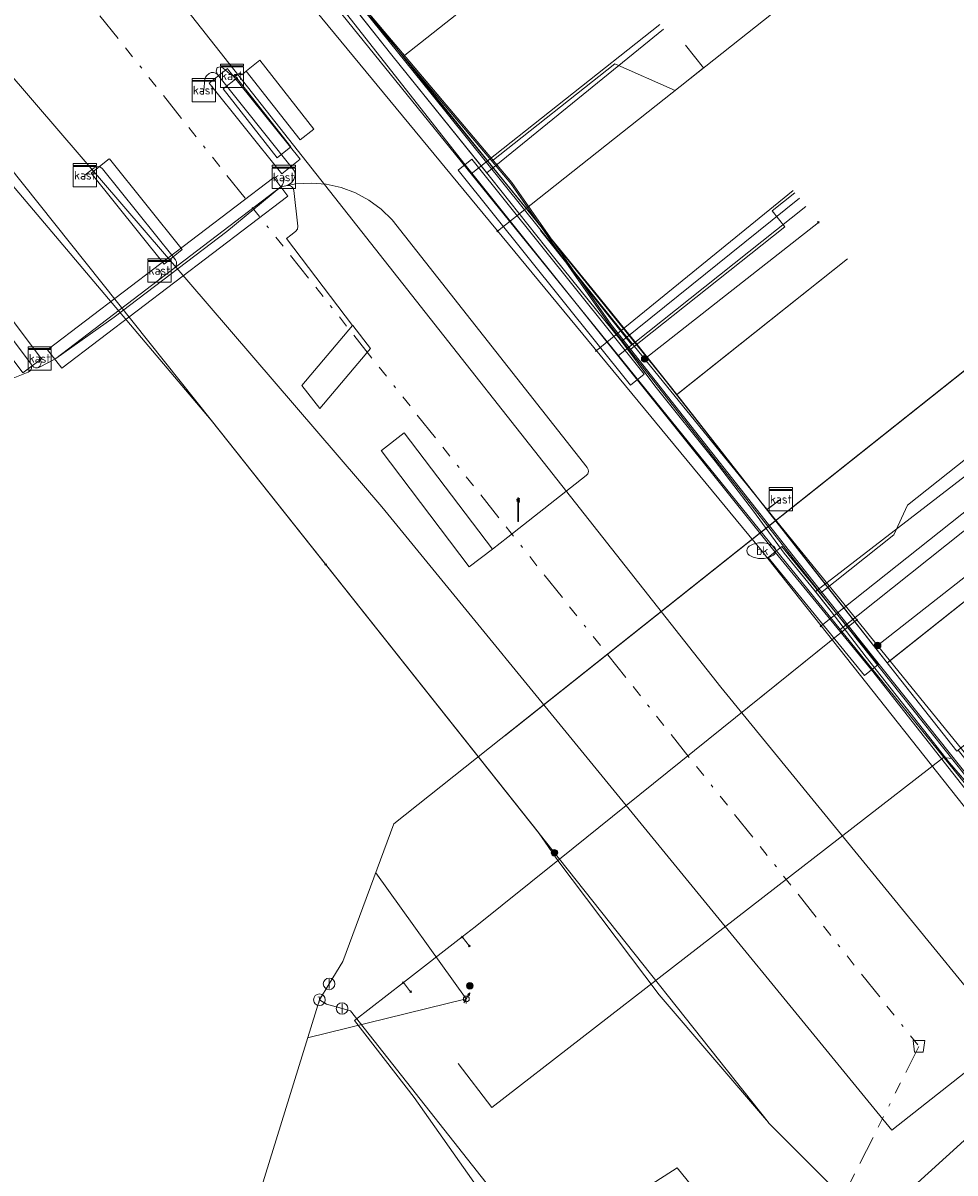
# Model space of a CAD drawing. Header units: metres. Extents: x 154975 to 155642, y 461260 to 461877.
# Tile 81 of 95: x 155455 to 155487, y 461463 to 461502. Entities that reach past the tile are written whole.
import ezdxf
from ezdxf.enums import TextEntityAlignment as Align
from ezdxf.lldxf.tags import DXFTag

# ---------------------------------------------------------------- set-up
doc = ezdxf.new("R2010")
doc.units = ezdxf.units.M
doc.linetypes.add('RI-OVERIG-SO', pattern=[17, 5, -2, 2, -2, 0, -2, 2, -2])
for name, color, linetype, lineweight, true_color in [('B-WE-KL-DATA-G', 3, 'KL-DATA-SO', 18, 0x00ff00), ('B-WE-KL-DATA_DUCT-G', 3, 'Continuous', 18, 0x00ff00), ('B-WE-KL-DATA_HULPSTUK-S', 3, 'Continuous', 18, 0x00ff00), ('B-WE-KL-DATA_KABELBED-G', 3, 'Continuous', 18, 0x00ff00), ('B-WE-KL-DATA_MANTELBUIS-G', 3, 'Continuous', 18, 0x00ff00), ('B-WE-KL-ET_LS-G', 1, 'KL-LS-SO', 18, 0xff0000), ('B-WE-KL-ET_LS-S', 1, 'Continuous', 18, 0xff0000), ('B-WE-KL-ET_LS_HULPSTUK-S', 1, 'Continuous', 18, 0xff0000), ('B-WE-KL-ET_LS_KABELBED-G', 1, 'Continuous', 18, 0xff0000), ('B-WE-KL-ET_LS_MANTELBUIS-G', 1, 'Continuous', 18, 0xff0000), ('B-WE-KL-ET_MS-G', 1, 'KL-MS-SO', 18, 0xff0000), ('B-WE-KL-ET_MS_MANTELBUIS-G', 1, 'Continuous', 18, 0xff0000), ('B-WE-KL-GAS_HD-G', 30, 'KL-GAS_HD-SO', 18, 0xff7f00), ('B-WE-KL-GAS_HD_HULPSTUK-S', 30, 'Continuous', 18, 0xff7f00), ('B-WE-KL-GAS_LD-G', 30, 'KL-GAS_LD-SO', 18, 0xff7f00), ('B-WE-KL-GAS_LD_HULPSTUK-S', 30, 'Continuous', 18, 0xff7f00), ('B-WE-KL-GAS_LD_MANTELBUIS-G', 30, 'Continuous', 18, 0xff7f00), ('B-WE-KL-WATER-G', 5, 'KL-WATER-SO', 18, 0x0000ff), ('B-WE-KL-WATER-S', 5, 'Continuous', 18, 0x0000ff), ('B-WE-KL-WATER_HULPSTUK-S', 5, 'Continuous', 18, 0x0000ff), ('B-WE-RI-VRIJVERVAL-G', 6, 'RI-OVERIG-SO', 18, 0xff00ff), ('B-WE-RI-VRIJVERVAL_HULPSTUK-S', 6, 'Continuous', 18, 0xff00ff)]:
    doc.layers.add(name, color=color, linetype=linetype, lineweight=lineweight, true_color=true_color)
doc.layers.add('B-WE-OG-INFO-G', color=7, linetype='Continuous', lineweight=18)
doc.styles.add('NLCS-ISO', font='NLCS-ISO.ttf')
tags = doc.linetypes.add('KL-DATA-SO', pattern='A,4,-1,[101,NLCS.SHX,S=0.5,R=0,X=0,Y=0],-1,4,-1,["D",Standard,S=1,R=0,X=-0.25,Y=-0.5],-1.5', length=12.5).pattern_tags.tags
tags[18] = DXFTag(74, 10)
tags = doc.linetypes.add('KL-GAS_HD-SO', pattern='A,4,-1,[69,NLCS.SHX,S=0.5,R=0,X=0,Y=0],-1,4,-1,["H",Standard,S=1,R=0,X=0,Y=-0.5],-2', length=13).pattern_tags.tags
tags[18] = DXFTag(74, 10)
tags = doc.linetypes.add('KL-GAS_LD-SO', pattern='A,4,-1,[69,NLCS.SHX,S=0.5,R=0,X=0,Y=0],-1,4,-1,["L",Standard,S=1,R=0,X=0.25,Y=-0.5],-2', length=13).pattern_tags.tags
tags[18] = DXFTag(74, 10)
tags = doc.linetypes.add('KL-LS-SO', pattern='A,4,-1,[103,NLCS.SHX,S=0.75,R=0,X=0,Y=0],-1,4,-1,["L",Standard,S=1,R=0,X=0,Y=-0.5],-2', length=13).pattern_tags.tags
tags[18] = DXFTag(74, 10)
tags = doc.linetypes.add('KL-MS-SO', pattern='A,4,-1,[103,NLCS.SHX,S=0.75,R=0,X=0,Y=0],-1,4,-1,["M",Standard,S=1,R=0,X=0,Y=-0.5],-2', length=13).pattern_tags.tags
tags[18] = DXFTag(74, 10)
doc.linetypes.add('KL-WATER-SO', pattern='A,7,-0.5,[168,NLCS.SHX,S=0.75,R=0,X=0.75,Y=0],-2', length=9.5)

# ---------------------------------------------------------------- blocks, each defined once
blk = doc.blocks.new('SKL-WTB_HULP_T STUK-SO')
at = {"color": 0, "linetype": 'ByBlock', "lineweight": 18}
blk.add_circle((0, 0), 1, dxfattribs=at)
at = {"color": 0, "linetype": 'ByBlock', "lineweight": -2, "style": 'NLCS-ISO'}
blk.add_text('T', height=1, dxfattribs=at).set_placement((0, 0), align=Align.MIDDLE_CENTER)
at = {"color": 0, "linetype": 'ByBlock', "lineweight": 18, "style": 'NLCS-ISO', "flags": 1}
for tag, p in [('TYPE', (1.5, 0)), ('LABEL', (1.5, -1.5)), ('OMSCHRIJVING', (1.5, -3))]:
    blk.add_attdef(tag, p, '', height=1, dxfattribs=at)
blk = doc.blocks.new('SKL-WTB_HULP_KB MEETPUNT-SO')
at = {"linetype": 'ByBlock', "lineweight": 18}
h = blk.add_hatch(color=0, dxfattribs=at)
h.dxf.hatch_style = 1
h.paths.add_polyline_path([(0.6, 1.04), (0.26, 0.78), (0.54, 0.61)])
at = {"color": 0, "linetype": 'ByBlock', "lineweight": 18}
for points in [[(-0.4, -0.69), (0.4, 0.69)], [(0.6, 1.04), (0.26, 0.78)], [(0.26, 0.78), (0.54, 0.61)], [(0.6, 1.04), (0.54, 0.61)], [(0, -0.25), (0, -0.8)]]:
    blk.add_lwpolyline(points, dxfattribs=at)
blk.add_circle((0, 0), 0.5, dxfattribs=at)
at = {"color": 0, "linetype": 'ByBlock', "lineweight": 18, "style": 'NLCS-ISO', "flags": 1}
for tag, p in [('TYPE', (1.5, 0)), ('LABEL', (1.5, -1.5)), ('OMSCHRIJVING', (1.5, -3))]:
    blk.add_attdef(tag, p, '', height=1, dxfattribs=at)
blk = doc.blocks.new('SKL-WTB_HULP_AFSLUITER-SO')
at = {"color": 0, "linetype": 'ByBlock', "lineweight": 18}
blk.add_lwpolyline([(0, 0.8), (0, -0.8)], dxfattribs=at)
blk.add_circle((0, 0), 1, dxfattribs=at)
at = {"color": 0, "linetype": 'ByBlock', "lineweight": 18, "style": 'NLCS-ISO', "flags": 1}
for tag, p in [('TYPE', (1.5, 0)), ('LABEL', (1.5, -1.5)), ('OMSCHRIJVING', (1.5, -3))]:
    blk.add_attdef(tag, p, '', height=1, dxfattribs=at)
blk = doc.blocks.new('SKL-WTB_HULP_KAST-SO')
at = {"color": 0, "linetype": 'ByBlock', "lineweight": 18}
for points in [[(-2, 2), (2, 2), (2, 1.68), (-2, 1.68)], [(-2, 1.52), (2, 1.52), (2, -2), (-2, -2)]]:
    blk.add_lwpolyline(points, close=True, dxfattribs=at)
at = {"color": 0, "linetype": 'ByBlock', "lineweight": 18, "style": 'NLCS-ISO'}
blk.add_text('kast', height=1.5, dxfattribs=at).set_placement((0, 0), align=Align.MIDDLE_CENTER)
at = {"color": 0, "linetype": 'ByBlock', "lineweight": 18, "style": 'NLCS-ISO', "flags": 1}
for tag, p in [('TYPE', (2.5, 0)), ('LABEL', (2.5, -1.5)), ('OMSCHRIJVING', (2.5, -3))]:
    blk.add_attdef(tag, p, '', height=1, dxfattribs=at)
blk = doc.blocks.new('SKL-WATER_BRANDKRAAN_BRANDPUT-SO')
at = {"color": 0, "linetype": 'ByBlock', "lineweight": 18}
blk.add_ellipse((0, 0), major_axis=(2.5, 0), ratio=0.54, dxfattribs=at)
at = {"color": 0, "linetype": 'ByBlock', "lineweight": 18, "style": 'NLCS-ISO'}
blk.add_text('bk', height=1.5, dxfattribs=at).set_placement((0.16, 0), align=Align.MIDDLE_CENTER)
blk = doc.blocks.new('SKL-WTB_HULP_OVERIG-SO')
at = {"color": 0, "linetype": 'ByBlock', "lineweight": 18}
for points in [[(-0.14, 0.14), (0.14, -0.14)], [(0.14, 0.14), (-0.14, -0.14)]]:
    blk.add_lwpolyline(points, dxfattribs=at)
at = {"color": 0, "linetype": 'ByBlock', "lineweight": 18, "style": 'NLCS-ISO', "flags": 1}
for tag, p in [('TYPE', (1.5, 0)), ('LABEL', (1.5, -1.5)), ('OMSCHRIJVING', (1.5, -3))]:
    blk.add_attdef(tag, p, '', height=1, dxfattribs=at)
blk = doc.blocks.new('SKL-WTB_HULP_MOF-SO')
at = {"linetype": 'ByBlock', "lineweight": 18}
h = blk.add_hatch(color=0, dxfattribs=at)
h.dxf.hatch_style = 1
h.paths.add_polyline_path([(-0.5625, 0, 1), (0.5625, 0, 1)])
at = {"color": 0, "linetype": 'ByBlock', "lineweight": 18}
blk.add_circle((0, 0), 0.5625, dxfattribs=at)
at = {"color": 0, "linetype": 'ByBlock', "lineweight": 18, "style": 'NLCS-ISO', "flags": 1}
for tag, p in [('TYPE', (1.5, 0)), ('LABEL', (1.5, -1.5)), ('OMSCHRIJVING', (1.5, -3))]:
    blk.add_attdef(tag, p, '', height=1, dxfattribs=at)
blk = doc.blocks.new('SRI-HULP_AFVOER_OPVANG-SO')
at = {"color": 0, "linetype": 'ByBlock', "lineweight": 18}
blk.add_lwpolyline([(-0.75, -1), (-1, 1), (1, 1), (0.75, -1)], close=True, dxfattribs=at)
at = {"color": 0, "linetype": 'ByBlock', "lineweight": 18, "style": 'NLCS-ISO', "flags": 1}
for tag, p in [('TYPE', (1.5, 0)), ('LABEL', (1.5, -1.5)), ('OMSCHRIJVING', (1.5, -3))]:
    blk.add_attdef(tag, p, '', height=1, dxfattribs=at)
blk = doc.blocks.new('SKL-ET_LS_MAST-SO')
for p, q in [((-0.05, 2.07), (0.05, 2.07)), ((-0.05, -2), (0.05, -2))]:
    blk.add_line(p, q)
for points in [[(-0.05, -2), (-0.05, 2.07)], [(0.05, -2), (0.05, 2.07)], [(0.18, 1.89), (0.22, 1.89), (0.22, 1.97), (0.18, 1.97), (0.18, 1.92)], [(-0.18, 1.76), (-0.22, 1.76), (-0.22, 1.84), (-0.18, 1.84), (-0.18, 1.79)], [(-0.18, 1.49), (-0.22, 1.49), (-0.22, 1.57), (-0.18, 1.57), (-0.18, 1.52)], [(-0.18, 1.79), (-0.05, 1.79)], [(-0.18, 1.76), (-0.05, 1.76)], [(-0.18, 1.52), (-0.05, 1.52)], [(-0.18, 1.49), (-0.05, 1.49)], [(0.18, 1.92), (0.05, 1.92)], [(0.18, 1.89), (0.05, 1.89)], [(0.18, 1.66), (0.05, 1.66)], [(0.18, 1.63), (0.05, 1.63)], [(0.18, 1.39), (0.05, 1.39)], [(0.18, 1.36), (0.05, 1.36)], [(0.18, 1.63), (0.22, 1.63), (0.22, 1.71), (0.18, 1.71), (0.18, 1.66)], [(0.18, 1.36), (0.22, 1.36), (0.22, 1.44), (0.18, 1.44), (0.18, 1.39)]]:
    blk.add_lwpolyline(points)

msp = doc.modelspace()

# ---------------------------------------------------------------- linework, layer by layer
at = {"layer": 'B-WE-KL-DATA-G', "ltscale": 0.2, "flags": 128}
for points in [[(155449.263, 461543.472), (155448.954, 461543.871), (155444.763, 461540.624), (155454.524, 461528.02), (155454.151, 461518.391), (155454.374, 461518.11), (155455.14, 461517.411), (155455.208, 461517.328), (155455.079, 461517.222), (155468.746, 461500), (155475.736, 461491.444), (155479.053, 461487.226), (155480.232, 461485.72), (155480.713, 461486.077)], [(155409.757, 461508.224), (155410.041, 461507.721), (155411.488, 461508.537), (155421.999, 461515.29), (155431.196, 461521.392), (155432.766, 461525.835), (155431.872, 461527.097), (155432.678, 461528.499), (155440.051, 461534.19), (155440.476, 461533.642), (155446.537, 461538.333), (155454.524, 461528.02), (155454.151, 461518.391), (155454.374, 461518.11), (155455.14, 461517.411), (155455.208, 461517.328), (155455.079, 461517.222), (155468.746, 461500), (155475.736, 461491.444), (155479.053, 461487.226), (155482.564, 461482.74), (155486.749, 461477.43), (155486.8, 461477.471), (155495.58, 461466.549), (155496.559, 461465.317), (155496.37, 461465.166), (155500, 461460.34), (155500.142, 461460.166), (155492.041, 461453.701), (155486.5, 461450.108), (155481.854, 461447.316), (155475.613, 461442.559), (155452.895, 461426.993), (155434.65, 461415.765), (155427.722, 461411.996), (155407.364, 461400.178), (155400.953, 461396.216), (155401.111, 461395.961)], [(155480.713, 461486.077), (155480.232, 461485.72), (155479.053, 461487.226), (155475.736, 461491.444), (155468.746, 461500), (155455.079, 461517.222), (155455.208, 461517.328), (155455.14, 461517.411), (155454.374, 461518.11), (155454.151, 461518.391), (155454.524, 461528.02), (155453.377, 461529.5), (155457.568, 461532.745), (155457.058, 461533.403)], [(155480.713, 461486.077), (155480.285, 461485.759), (155480.232, 461485.72), (155479.053, 461487.226), (155477.137, 461489.663), (155475.736, 461491.444), (155474.324, 461493.173), (155468.746, 461500), (155467.742, 461501.265), (155464.127, 461505.82), (155458.004, 461513.535), (155455.079, 461517.222), (155455.208, 461517.328), (155455.14, 461517.411), (155454.374, 461518.11), (155446.544, 461525.257), (155444.279, 461528.184), (155444.317, 461528.135), (155443.724, 461527.755), (155443.679, 461527.726), (155443.091, 461527.349), (155420.038, 461512.568), (155419.153, 461512.104), (155411.766, 461508.005), (155410.442, 461506.987), (155410.041, 461507.721), (155409.757, 461508.224)], [(155077.299, 461350.494), (155079.422, 461350.703), (155080.141, 461350.712), (155081.124, 461350.793), (155084.299, 461351.148), (155085.855, 461351.318), (155086.463, 461351.416), (155087.113, 461351.64), (155087.759, 461351.794), (155088.906, 461351.93), (155089.354, 461351.943), (155089.798, 461351.903), (155090.432, 461351.842), (155091.087, 461351.872), (155093.732, 461352.262), (155095.27, 461352.42), (155097.062, 461352.621), (155099.428, 461352.965), (155102.076, 461353.334), (155104.165, 461353.599), (155106.143, 461353.907), (155107.285, 461354.114), (155109.663, 461354.454), (155111.757, 461354.763), (155114.393, 461355.2), (155115.143, 461355.347), (155117.364, 461355.737), (155119.63, 461356.124), (155121.344, 461356.417), (155123.131, 461356.758), (155124.378, 461357.009), (155125.473, 461357.205), (155126.867, 461357.501), (155129.562, 461358.021), (155131.631, 461358.409), (155133.414, 461358.808), (155134.896, 461359.129), (155137.198, 461359.631), (155139.811, 461360.148), (155142.126, 461360.792), (155143.024, 461361.197), (155143.581, 461361.224), (155144.386, 461361.215), (155149.162, 461362.302), (155150.087, 461362.5), (155150.763, 461362.696), (155151.504, 461362.897), (155152.329, 461363.087), (155153.261, 461363.321), (155154.318, 461363.649), (155156.183, 461364.165), (155156.592, 461364.43), (155156.737, 461364.661), (155156.827, 461364.85), (155157.066, 461365.521), (155157.353, 461366.261), (155157.991, 461368.09), (155158.2, 461368.721), (155158.212, 461368.904), (155158.171, 461369.054), (155158.085, 461369.241), (155157.329, 461370.737), (155157.25, 461370.948), (155157.242, 461371.153), (155157.295, 461371.36), (155157.412, 461371.489), (155157.624, 461371.632), (155157.846, 461371.739), (155165.429, 461375.924), (155165.668, 461375.976), (155165.779, 461375.989), (155165.985, 461375.92), (155166.159, 461375.849), (155166.294, 461375.741), (155166.333, 461375.689), (155166.493, 461375.479), (155166.524, 461375.416), (155166.676, 461375.113), (155167.191, 461374.216), (155167.477, 461373.657), (155167.988, 461372.654), (155168.088, 461372.5), (155168.256, 461372.115), (155168.529, 461371.732), (155168.899, 461371.385), (155169.377, 461371.061), (155170.031, 461370.724), (155170.557, 461370.432), (155171.07, 461370.239), (155171.704, 461369.913), (155172.142, 461369.646), (155172.521, 461369.517), (155172.991, 461369.41), (155173.58, 461369.437), (155174.887, 461369.667), (155177.363, 461370.458), (155180.516, 461371.296), (155183.105, 461372.215), (155186.464, 461373.407), (155189.821, 461374.423), (155192.467, 461375.316), (155195.342, 461376.317), (155197.807, 461377.233), (155200.261, 461378.039), (155203.81, 461379.334), (155207.335, 461380.772), (155210.593, 461381.992), (155213.003, 461382.914), (155216.033, 461384.118), (155219.147, 461385.329), (155222.007, 461386.524), (155223.171, 461387.01), (155224.706, 461387.625), (155225.988, 461388.189), (155227.532, 461388.878), (155229.025, 461389.528), (155231.173, 461390.428), (155232.566, 461391.057), (155234.777, 461392.059), (155237.275, 461393.177), (155238.667, 461393.775), (155240.282, 461394.571), (155241.519, 461395.145), (155242.993, 461395.849), (155244.536, 461396.438), (155245.553, 461396.984), (155246.424, 461397.458), (155247.382, 461397.908), (155248.494, 461398.412), (155249.242, 461398.742), (155249.676, 461399.007), (155250.025, 461399.253), (155250.295, 461399.578), (155250.525, 461399.938), (155250.655, 461400.255), (155250.789, 461401.058), (155250.869, 461401.768), (155250.833, 461402.162), (155250.563, 461402.77), (155250.084, 461403.611), (155250.067, 461403.907), (155250.055, 461404.347), (155250.09, 461404.668), (155250.163, 461404.998), (155250.375, 461405.659), (155250.571, 461406.021), (155250.805, 461406.376), (155257.17, 461410.222), (155257.179, 461410.227), (155257.374, 461410.305), (155257.479, 461410.347), (155257.694, 461410.387), (155257.846, 461410.337), (155258.111, 461410.122), (155258.748, 461408.862), (155259.583, 461407.284), (155259.851, 461406.925), (155259.989, 461406.868), (155262.931, 461406.402), (155263.623, 461406.373), (155264.111, 461406.413), (155264.449, 461406.469), (155264.703, 461406.562), (155267.418, 461408.026), (155268.332, 461408.519), (155269.506, 461409.253), (155270.527, 461409.973), (155272.346, 461410.93), (155272.983, 461411.035), (155281.219, 461415.417), (155293.964, 461422.154), (155294.771, 461422.635), (155295.408, 461422.969), (155297.342, 461423.781), (155315.616, 461441.643), (155316.168, 461442.229), (155316.788, 461442.962), (155318.823, 461445.219), (155319.312, 461445.822), (155319.759, 461446.874), (155320.092, 461447.72), (155328.53, 461453.285), (155329.854, 461454.154), (155331.103, 461454.973), (155339.441, 461460.443), (155342.244, 461462.273), (155348.831, 461466.574), (155352.793, 461469.161), (155354.84, 461470.497), (155355.253, 461471.029), (155355.875, 461471.384), (155356.217, 461471.447), (155357.036, 461471.919), (155357.907, 461472.497), (155358.802, 461473.153), (155360.043, 461473.889), (155360.356, 461474.137), (155377.248, 461485.345), (155377.918, 461485.583), (155379.28, 461486.518), (155382.893, 461488.852), (155384.062, 461489.608), (155389.008, 461492.859), (155390.947, 461494.133), (155395.289, 461496.956), (155401.557, 461501.032), (155407.89, 461505.131), (155411.335, 461507.361), (155411.978, 461507.611), (155413.571, 461507.893), (155415.493, 461509.037), (155420.374, 461512.245), (155420.894, 461512.152), (155422.035, 461512.234), (155444.268, 461525.577), (155445.232, 461526.491), (155445.706, 461526.599), (155445.981, 461526.593), (155446.257, 461526.526), (155446.554, 461526.25), (155447.427, 461525.175), (155448.143, 461524.306), (155448.642, 461523.723), (155449.157, 461523.176), (155449.993, 461522.165), (155451.486, 461520.595), (155453.151, 461518.983), (155454.722, 461517.176), (155456.23, 461515.366), (155457.167, 461514.121), (155459.015, 461511.794), (155461.257, 461509.022), (155463.601, 461506.061), (155467.359, 461501.311), (155470.788, 461497.058), (155472.954, 461494.336), (155475.237, 461491.496), (155475.817, 461490.737), (155476.388, 461489.969), (155478.46, 461487.381), (155479.767, 461485.663), (155480.829, 461484.229), (155481.745, 461483.106), (155482.438, 461482.226), (155483.637, 461480.658), (155485.017, 461478.923), (155486.494, 461477.039), (155487.641, 461475.708), (155488.531, 461474.658), (155490.117, 461472.938), (155491.707, 461471.195), (155492.655, 461470.196), (155493.796, 461468.999), (155495.445, 461467.211), (155497.385, 461465.175), (155498.14, 461464.383), (155499.592, 461462.844), (155500.434, 461461.959), (155501.395, 461460.881), (155502.248, 461459.895), (155503.013, 461458.939), (155503.66, 461458.16), (155504.526, 461457.115), (155507.303, 461453.581), (155508.173, 461452.516), (155508.263, 461452.066), (155508.476, 461451.799), (155509.283, 461450.547), (155544.6, 461394.515), (155544.828, 461394.114), (155545.038, 461393.969), (155545.284, 461393.955), (155545.459, 461394.044), (155545.735, 461394.232), (155545.876, 461394.488), (155545.953, 461394.939), (155546.152, 461395.278), (155546.256, 461395.473), (155546.452, 461395.733), (155546.652, 461395.966), (155547.621, 461396.554), (155584.621, 461415.895), (155585.682, 461416.057), (155586.933, 461416.23), (155587.777, 461416.426), (155588.337, 461416.564), (155589.201, 461416.779), (155589.879, 461416.913), (155590.547, 461416.885), (155591.192, 461416.844), (155591.636, 461416.816), (155591.994, 461416.794), (155592.421, 461416.848), (155592.813, 461416.939), (155593.07, 461417.002), (155594.641, 461417.812), (155595.924, 461418.432), (155596.074, 461418.377), (155596.277, 461418.198), (155596.475, 461417.918), (155596.638, 461417.611), (155600.008, 461411.858), (155600.311, 461411.8), (155600.608, 461411.857), (155600.983, 461411.992), (155602.369, 461412.782), (155604.026, 461413.744), (155604.827, 461414.171), (155606.114, 461414.954), (155608.155, 461416.099), (155614.895, 461419.934), (155621.706, 461423.799), (155622.876, 461424.385), (155625.881, 461426.142), (155631.474, 461429.345)], [(155480.713, 461486.077), (155480.232, 461485.72), (155479.053, 461487.226), (155475.736, 461491.444), (155468.746, 461500), (155455.079, 461517.222), (155460.942, 461522.013)], [(155480.713, 461486.077), (155480.232, 461485.72), (155479.053, 461487.226), (155475.736, 461491.444), (155468.746, 461500), (155458.004, 461513.535), (155463.915, 461518.369)], [(155480.713, 461486.077), (155480.232, 461485.72), (155479.053, 461487.226), (155475.736, 461491.444), (155468.746, 461500), (155464.127, 461505.82), (155470.112, 461510.519)], [(155480.713, 461486.077), (155480.232, 461485.72), (155479.053, 461487.226), (155475.736, 461491.444), (155468.746, 461500), (155467.742, 461501.265), (155473.709, 461505.977)], [(155464.655, 461504.729), (155467.359, 461501.311), (155470.619, 461497.267)], [(155470.619, 461497.267), (155476.686, 461502.204)], [(155470.619, 461497.267), (155470.788, 461497.058), (155472.954, 461494.336), (155475.237, 461491.496), (155475.25, 461491.481)], [(155475.25, 461491.481), (155475.304, 461491.544), (155481.346, 461496.397)], [(155480.713, 461486.077), (155480.232, 461485.72), (155479.053, 461487.226), (155477.137, 461489.663), (155482.997, 461494.318)], [(155481.9, 461482.909), (155494.648, 461492.738)], [(155481.9, 461482.909), (155481.745, 461483.106), (155480.829, 461484.229), (155479.767, 461485.663), (155478.46, 461487.381), (155476.388, 461489.969), (155475.817, 461490.737), (155475.25, 461491.481)], [(155520.718, 461433.83), (155519.717, 461433.042), (155510.699, 461447.212), (155508.442, 461449.981), (155508.632, 461450.133), (155495.58, 461466.549), (155486.8, 461477.471), (155486.749, 461477.43), (155482.564, 461482.74), (155480.232, 461485.72), (155480.713, 461486.077)], [(155480.713, 461486.077), (155480.232, 461485.72), (155482.564, 461482.74), (155486.749, 461477.43), (155486.8, 461477.471), (155495.58, 461466.549), (155508.632, 461450.133), (155508.442, 461449.981), (155510.699, 461447.212), (155517.3, 461436.839), (155535.55, 461407.112), (155535.773, 461407.13), (155539.33, 461400.268), (155542.358, 461393.519), (155558.309, 461401.509), (155561.307, 461396.24)], [(155480.713, 461486.077), (155480.232, 461485.72), (155482.564, 461482.74), (155486.749, 461477.43), (155486.8, 461477.471), (155495.58, 461466.549), (155508.632, 461450.133), (155511.129, 461452.125)], [(155490.244, 461485.134), (155484.358, 461480.464), (155482.564, 461482.74), (155480.232, 461485.72), (155480.713, 461486.077)], [(155492.636, 461482.113), (155486.749, 461477.43), (155482.564, 461482.74), (155480.232, 461485.72), (155480.713, 461486.077)], [(155501.236, 461469.052), (155496.559, 461465.317), (155495.58, 461466.549), (155486.8, 461477.471), (155486.749, 461477.43), (155482.564, 461482.74), (155480.232, 461485.72), (155480.713, 461486.077)], [(155480.713, 461486.077), (155480.232, 461485.72), (155482.564, 461482.74), (155486.749, 461477.43), (155486.8, 461477.471), (155495.58, 461466.549), (155500.267, 461460.654), (155504.899, 461464.349)], [(155490.656, 461472.347), (155490.117, 461472.938), (155488.531, 461474.658), (155487.641, 461475.708), (155486.494, 461477.039), (155485.017, 461478.923), (155483.637, 461480.658), (155482.438, 461482.226), (155481.9, 461482.909)]]:
    msp.add_lwpolyline(points, dxfattribs=at)
at = {"layer": 'B-WE-KL-DATA_DUCT-G', "ltscale": 0.2, "flags": 128}
for points in [[(155443.091, 461527.349), (155443.679, 461527.726), (155443.724, 461527.755), (155444.317, 461528.135), (155444.279, 461528.184), (155446.544, 461525.257), (155454.374, 461518.11), (155455.208, 461517.328), (155455.079, 461517.222), (155458.004, 461513.535), (155464.127, 461505.82), (155467.742, 461501.265), (155477.137, 461489.663), (155480.232, 461485.72), (155481.143, 461484.556), (155484.358, 461480.464), (155486.749, 461477.43), (155486.8, 461477.471), (155496.559, 461465.317), (155500.267, 461460.654)], [(155500.267, 461460.654), (155496.559, 461465.317), (155486.8, 461477.471), (155486.749, 461477.43), (155484.358, 461480.464), (155481.143, 461484.556), (155480.232, 461485.72), (155477.137, 461489.663), (155467.742, 461501.265), (155464.127, 461505.82), (155458.004, 461513.535), (155455.079, 461517.222), (155455.208, 461517.328), (155454.374, 461518.11), (155446.544, 461525.257), (155444.279, 461528.184), (155444.317, 461528.135), (155443.724, 461527.755), (155443.679, 461527.726)], [(155500.267, 461460.654), (155496.559, 461465.317), (155486.8, 461477.471), (155486.749, 461477.43), (155484.358, 461480.464), (155481.143, 461484.556), (155480.232, 461485.72), (155477.137, 461489.663), (155467.742, 461501.265), (155464.127, 461505.82), (155458.004, 461513.535), (155455.079, 461517.222), (155455.208, 461517.328), (155454.374, 461518.11), (155446.544, 461525.257), (155444.279, 461528.184), (155444.317, 461528.135), (155443.724, 461527.755), (155443.679, 461527.726)], [(155500.267, 461460.654), (155496.559, 461465.317), (155486.8, 461477.471), (155486.749, 461477.43), (155484.358, 461480.464), (155481.143, 461484.556), (155480.232, 461485.72), (155477.137, 461489.663), (155467.742, 461501.265), (155464.127, 461505.82), (155458.004, 461513.535), (155455.079, 461517.222), (155455.208, 461517.328), (155454.374, 461518.11), (155446.544, 461525.257), (155444.279, 461528.184), (155444.317, 461528.135), (155443.724, 461527.755), (155443.679, 461527.726)], [(155500.267, 461460.654), (155496.559, 461465.317), (155486.8, 461477.471), (155486.749, 461477.43), (155484.358, 461480.464), (155481.143, 461484.556), (155480.232, 461485.72), (155477.137, 461489.663), (155467.742, 461501.265), (155464.127, 461505.82), (155458.004, 461513.535), (155455.079, 461517.222), (155455.208, 461517.328), (155454.374, 461518.11), (155446.544, 461525.257), (155444.279, 461528.184), (155444.317, 461528.135), (155443.724, 461527.755), (155443.679, 461527.726)], [(155500.267, 461460.654), (155496.559, 461465.317), (155486.8, 461477.471), (155486.749, 461477.43), (155484.358, 461480.464), (155481.143, 461484.556), (155480.232, 461485.72), (155477.137, 461489.663), (155467.742, 461501.265), (155464.127, 461505.82), (155458.004, 461513.535), (155455.079, 461517.222), (155455.208, 461517.328), (155454.374, 461518.11), (155446.544, 461525.257), (155444.279, 461528.184), (155444.317, 461528.135), (155443.724, 461527.755), (155443.679, 461527.726)], [(155500.267, 461460.654), (155496.559, 461465.317), (155486.8, 461477.471), (155486.749, 461477.43), (155484.358, 461480.464), (155481.143, 461484.556), (155480.232, 461485.72), (155477.137, 461489.663), (155467.742, 461501.265), (155464.127, 461505.82), (155458.004, 461513.535), (155455.079, 461517.222), (155455.208, 461517.328), (155454.374, 461518.11), (155446.544, 461525.257), (155444.279, 461528.184), (155444.317, 461528.135), (155443.724, 461527.755), (155443.679, 461527.726)], [(155500.267, 461460.654), (155496.559, 461465.317), (155486.8, 461477.471), (155486.749, 461477.43), (155484.358, 461480.464), (155481.143, 461484.556), (155480.232, 461485.72), (155477.137, 461489.663), (155467.742, 461501.265), (155464.127, 461505.82), (155458.004, 461513.535), (155455.079, 461517.222), (155455.208, 461517.328), (155454.374, 461518.11), (155446.544, 461525.257), (155444.279, 461528.184), (155444.317, 461528.135), (155443.724, 461527.755), (155443.679, 461527.726)], [(155500.267, 461460.654), (155496.559, 461465.317), (155486.8, 461477.471), (155486.749, 461477.43), (155484.358, 461480.464), (155481.143, 461484.556), (155480.232, 461485.72), (155477.137, 461489.663), (155467.742, 461501.265), (155464.127, 461505.82), (155458.004, 461513.535), (155455.079, 461517.222), (155455.208, 461517.328), (155454.374, 461518.11), (155446.544, 461525.257), (155444.279, 461528.184), (155444.317, 461528.135), (155443.724, 461527.755), (155443.679, 461527.726)], [(155500.267, 461460.654), (155496.559, 461465.317), (155486.8, 461477.471), (155486.749, 461477.43), (155484.358, 461480.464), (155481.143, 461484.556), (155480.232, 461485.72), (155477.137, 461489.663), (155467.742, 461501.265), (155464.127, 461505.82), (155458.004, 461513.535), (155455.079, 461517.222), (155455.208, 461517.328), (155454.374, 461518.11), (155446.544, 461525.257), (155444.279, 461528.184), (155444.317, 461528.135), (155443.724, 461527.755), (155443.679, 461527.726)], [(155500.267, 461460.654), (155496.559, 461465.317), (155486.8, 461477.471), (155486.749, 461477.43), (155484.358, 461480.464), (155481.143, 461484.556), (155480.232, 461485.72), (155477.137, 461489.663), (155467.742, 461501.265), (155464.127, 461505.82), (155458.004, 461513.535), (155455.079, 461517.222), (155455.208, 461517.328), (155454.374, 461518.11), (155446.544, 461525.257), (155444.279, 461528.184), (155444.317, 461528.135), (155443.724, 461527.755), (155443.679, 461527.726)], [(155500.267, 461460.654), (155496.559, 461465.317), (155486.8, 461477.471), (155486.749, 461477.43), (155484.358, 461480.464), (155481.143, 461484.556), (155480.232, 461485.72), (155477.137, 461489.663), (155467.742, 461501.265), (155464.127, 461505.82), (155458.004, 461513.535), (155455.079, 461517.222), (155455.208, 461517.328), (155454.374, 461518.11), (155446.544, 461525.257), (155444.279, 461528.184), (155444.317, 461528.135), (155443.724, 461527.755), (155443.679, 461527.726)], [(155500.267, 461460.654), (155496.559, 461465.317), (155486.8, 461477.471), (155486.749, 461477.43), (155484.358, 461480.464), (155481.143, 461484.556), (155480.232, 461485.72), (155477.137, 461489.663), (155467.742, 461501.265), (155464.127, 461505.82), (155458.004, 461513.535), (155455.079, 461517.222), (155455.208, 461517.328), (155454.374, 461518.11), (155446.544, 461525.257), (155444.279, 461528.184), (155444.317, 461528.135), (155443.724, 461527.755), (155443.679, 461527.726)], [(155500.267, 461460.654), (155496.559, 461465.317), (155486.8, 461477.471), (155486.749, 461477.43), (155484.358, 461480.464), (155481.143, 461484.556), (155480.232, 461485.72), (155477.137, 461489.663), (155467.742, 461501.265), (155464.127, 461505.82), (155458.004, 461513.535), (155455.079, 461517.222), (155455.208, 461517.328), (155454.374, 461518.11), (155446.544, 461525.257), (155444.279, 461528.184), (155444.317, 461528.135), (155443.724, 461527.755), (155443.679, 461527.726)]]:
    msp.add_lwpolyline(points, dxfattribs=at)
at = {"layer": 'B-WE-KL-DATA_KABELBED-G', "ltscale": 0.2, "flags": 128}
for points in [[(155483.318, 461481.937), (155474.991, 461492.176), (155468.7, 461500), (155464.124, 461505.692), (155460.003, 461510.819), (155454.995, 461515.873), (155451.143, 461519.761), (155444.659, 461528.152), (155443.082, 461530.194)], [(155492.463, 461470.694), (155484.517, 461464.432), (155475.4, 461475.572), (155467.016, 461485.817), (155455.156, 461499.606), (155454.817, 461500), (155441.713, 461515.234), (155434.621, 461523.476), (155434.621, 461523.477)], [(155440.032, 461515.275), (155440.717, 461514.417), (155461.168, 461488.777), (155472.389, 461474.647), (155472.415, 461474.609), (155473.057, 461473.688), (155476.528, 461469.082), (155480.281, 461464.701), (155480.303, 461464.677), (155486.073, 461458.893)], [(155429.744, 461511.227), (155430.598, 461509.737), (155437.396, 461513.95), (155438.036, 461514.347), (155449.645, 461502.477), (155451.653, 461500), (155461.157, 461488.79), (155472.415, 461474.609), (155473.111, 461473.732), (155480.281, 461464.701), (155480.289, 461464.691), (155480.303, 461464.677), (155486.082, 461458.888)], [(155464.127, 461505.82), (155467.742, 461501.265)], [(155467.742, 461501.265), (155473.709, 461505.977)], [(155477.137, 461489.663), (155467.742, 461501.265)], [(155476.036, 461490.892), (155482.001, 461495.571)], [(155475.581, 461491.382), (155472.463, 461495.291)], [(155477.17, 461489.689), (155482.997, 461494.318)], [(155477.17, 461489.689), (155477.137, 461489.663)], [(155480.232, 461485.72), (155477.137, 461489.663)], [(155480.713, 461486.077), (155480.232, 461485.72)], [(155480.713, 461486.077), (155480.287, 461485.756)], [(155481.143, 461484.556), (155480.232, 461485.72)], [(155484.033, 461481.058), (155489.85, 461485.623)], [(155484.38, 461480.481), (155490.244, 461485.134)], [(155484.358, 461480.464), (155481.143, 461484.556)], [(155483.318, 461481.937), (155475.4, 461475.572), (155473.111, 461473.732), (155473.057, 461473.688), (155470.22, 461471.408), (155469.775, 461471.063)], [(155482.967, 461481.655), (155476.335, 461476.323)], [(155483.318, 461481.937), (155484.033, 461481.058), (155489.396, 461474.465), (155492.463, 461470.694)], [(155484.38, 461480.481), (155484.358, 461480.464)], [(155484.358, 461480.464), (155486.749, 461477.43), (155486.8, 461477.471)], [(155469.775, 461471.063), (155467.756, 461469.499)], [(155470.022, 461470.748), (155469.775, 461471.063)], [(155467.756, 461469.499), (155466.079, 461468.2), (155468.127, 461465.557), (155481.174, 461447.043), (155470.27, 461439.475)], [(155468.003, 461469.184), (155467.756, 461469.499)]]:
    msp.add_lwpolyline(points, dxfattribs=at)
at = {"layer": 'B-WE-KL-DATA_MANTELBUIS-G', "ltscale": 0.2, "flags": 128}
for points in [[(155475.581, 461491.382), (155472.463, 461495.291)], [(155482.967, 461481.655), (155476.335, 461476.323)], [(155482.967, 461481.655), (155476.335, 461476.323)]]:
    msp.add_lwpolyline(points, dxfattribs=at)
at = {"layer": 'B-WE-KL-ET_LS-G', "ltscale": 0.2, "flags": 128}
for points in [[(155229.023, 461838.281), (155229.758, 461838.765), (155242.873, 461818.84), (155246.957, 461812.831), (155252.731, 461803.98), (155258.159, 461807.521), (155273.279, 461786.734), (155280.927, 461775.321), (155291.819, 461758.53), (155295.662, 461752.287), (155296.567, 461751.155), (155297.272, 461750.027), (155310.198, 461730.469), (155325.025, 461707.76), (155326.006, 461706.115), (155331.737, 461697.091), (155337.791, 461688.192), (155341.722, 461682.232), (155352.655, 461665.057), (155353.823, 461663.545), (155359.279, 461655.016), (155370.099, 461639.269), (155378.376, 461625.864), (155385.514, 461614.858), (155394.094, 461601.714), (155399.192, 461593.635), (155412.291, 461574.206), (155421.138, 461559.576), (155421.984, 461558.216), (155431.813, 461544.148), (155438.912, 461535.339), (155448.615, 461522.615), (155448.9, 461522.531), (155451.753, 461520.209), (155455.621, 461516.902), (155463.594, 461506.267), (155471.478, 461496.941), (155474.878, 461492.079), (155482.353, 461482.574), (155490.259, 461472.64), (155492.956, 461469.433), (155494.883, 461469.735), (155503.931, 461456.968), (155521.037, 461434.853), (155520.714, 461434.606), (155522.913, 461430.894), (155522.77, 461430.024), (155523.09, 461429.501)], [(155431.471, 461541.656), (155436.291, 461533.297), (155462.576, 461500), (155478.648, 461479.632), (155494.25, 461460.558), (155500, 461453.554), (155504.271, 461448.369), (155506.31, 461445.786), (155506.299, 461445.8), (155508.283, 461443.127), (155508.279, 461443.136), (155509.177, 461441.879), (155510.068, 461440.617), (155510.952, 461439.351), (155511.829, 461438.079), (155512.699, 461436.803), (155513.3, 461435.914), (155513.894, 461435.021), (155514.481, 461434.123), (155515.061, 461433.222), (155515.634, 461432.315), (155516.234, 461431.362), (155516.826, 461430.408), (155517.412, 461429.45), (155517.992, 461428.488), (155518.566, 461427.522), (155519.423, 461426.066), (155520.27, 461424.605), (155521.108, 461423.138), (155521.936, 461421.666), (155522.754, 461420.189), (155523.4, 461419.019), (155524.036, 461417.847), (155524.665, 461416.672), (155525.081, 461415.88)], [(155438.912, 461535.499), (155448.776, 461522.567), (155451.721, 461520.171), (155455.584, 461516.868), (155463.555, 461506.236), (155471.438, 461496.91), (155474.838, 461492.048), (155482.314, 461482.543), (155489.239, 461473.841)], [(155477.439, 461501.654), (155478.06, 461500.87), (155477.079, 461500.094), (155475.015, 461501.011), (155470.794, 461497.672)], [(155481.193, 461496.589), (155480.41, 461495.967), (155480.845, 461495.419), (155475.517, 461491.185)], [(155491.101, 461489.517), (155490.542, 461490.222), (155485.059, 461485.87), (155484.586, 461484.857), (155482.067, 461482.857)], [(155469.631, 461466.719), (155470.795, 461465.216), (155486.295, 461477.22), (155486.577, 461477.186)], [(155469.914, 461468.936), (155466.808, 461473.266)], [(155469.914, 461468.936), (155464.466, 461467.599)]]:
    msp.add_lwpolyline(points, dxfattribs=at)
at = {"layer": 'B-WE-KL-ET_LS_KABELBED-G', "ltscale": 0.2, "flags": 128}
for points in [[(155437.276, 461503.136), (155437.144, 461503.038), (155437.091, 461502.979), (155437.065, 461502.904), (155437.07, 461502.825), (155437.106, 461502.754), (155444.209, 461493.626), (155445.326, 461492.297), (155446.287, 461491.419), (155447.807, 461490.497), (155449.733, 461489.85), (155451.224, 461489.676), (155452.74, 461489.742), (155453.285, 461489.88), (155453.824, 461490.041), (155454.355, 461490.226), (155454.877, 461490.435), (155454.95, 461490.488), (155454.992, 461490.567), (155454.995, 461490.658), (155454.958, 461490.74)], [(155462.357, 461500.761), (155464.21, 461498.402), (155464.682, 461498.772), (155462.829, 461501.131), (155462.365, 461500.767)], [(155461.37, 461500.641), (155461.311, 461500.69), (155461.238, 461500.714), (155461.161, 461500.708), (155461.092, 461500.674), (155461.01, 461500.611), (155460.957, 461500.548), (155460.933, 461500.47), (155460.902, 461500.108)], [(155463.793, 461496.848), (155463.914, 461496.925), (155463.999, 461497.04), (155464.037, 461497.179), (155464.023, 461497.321), (155463.907, 461497.481), (155461.37, 461500.641), (155461.331, 461500.76), (155461.365, 461500.881), (155461.471, 461500.908), (155461.57, 461500.863), (155461.808, 461500.656), (155461.877, 461500.617), (155461.956, 461500.608), (155462.068, 461500.643)], [(155461.566, 461500.15), (155463.419, 461497.79), (155463.89, 461498.161), (155462.037, 461500.52), (155461.573, 461500.156)], [(155462.037, 461500.52), (155461.989, 461500.583), (155462.068, 461500.643)], [(155462.357, 461500.761), (155462.204, 461500.631), (155462.148, 461500.703), (155462.068, 461500.643)], [(155459.891, 461494.007), (155459.943, 461494.065), (155459.968, 461494.139), (155459.963, 461494.217), (155459.929, 461494.287), (155459.852, 461494.388), (155457.422, 461497.414), (155457.362, 461497.464), (155457.288, 461497.488), (155457.21, 461497.481), (155457.141, 461497.445), (155456.824, 461497.19)], [(155463.546, 461496.793), (155463.604, 461496.864), (155463.641, 461496.948), (155463.657, 461497.038), (155463.649, 461497.13)], [(155471.344, 461484.772), (155474.033, 461486.888), (155474.083, 461486.947), (155474.107, 461487.022), (155474.101, 461487.099), (155474.066, 461487.169), (155467.369, 461495.665), (155466.992, 461496.028), (155466.568, 461496.336), (155466.107, 461496.583), (155465.616, 461496.765), (155465.105, 461496.879), (155464.583, 461496.921), (155464.06, 461496.892), (155463.546, 461496.793), (155455.825, 461490.908), (155455.547, 461490.752), (155455.263, 461490.607), (155455.199, 461490.584), (155455.13, 461490.584), (155455.066, 461490.609), (155455.014, 461490.655), (155454.958, 461490.74), (155452.466, 461494.023)], [(155463.891, 461495.132), (155464.054, 461495.256), (155464.116, 461495.336), (155464.131, 461495.437), (155463.996, 461496.667), (155463.97, 461496.745), (155463.915, 461496.807), (155463.839, 461496.84), (155463.757, 461496.841)], [(155466.012, 461492.04), (155463.746, 461495.022), (155463.891, 461495.132)], [(155459.382, 461493.924), (155459.401, 461493.902), (155459.442, 461493.831), (155459.45, 461493.75), (155459.426, 461493.673), (155459.372, 461493.611)], [(155466.012, 461492.04), (155464.271, 461489.977), (155464.881, 461489.184), (155466.622, 461491.247), (155466.018, 461492.032)], [(155455.225, 461490.59), (155455.28, 461490.64), (155455.312, 461490.706), (155455.318, 461490.78), (155455.298, 461490.851), (155455.269, 461490.907)], [(155466.989, 461487.743), (155470.014, 461483.762), (155470.811, 461484.367), (155467.785, 461488.348), (155466.997, 461487.749)], [(155471.344, 461484.772), (155470.811, 461484.367)]]:
    msp.add_lwpolyline(points, dxfattribs=at)
at = {"layer": 'B-WE-KL-ET_LS_MANTELBUIS-G', "ltscale": 0.2, "flags": 128}
for points in [[(155461.714, 461500.851), (155461.09, 461500.35), (155463.585, 461497.243), (155464.209, 461497.744), (155461.72, 461500.844)], [(155457.66, 461497.757), (155457.036, 461497.256), (155459.54, 461494.137), (155460.164, 461494.638), (155457.666, 461497.749)], [(155476.013, 461490.368), (155470.104, 461497.738), (155469.636, 461497.362), (155475.545, 461489.992), (155476.013, 461490.368)], [(155455.542, 461491.202), (155456.027, 461490.566), (155463.789, 461496.474), (155463.304, 461497.111), (155455.55, 461491.208)], [(155455.825, 461490.908), (155457.83, 461492.316), (155461.69, 461495.259), (155463.547, 461496.793)], [(155455.825, 461490.908), (155457.83, 461492.316), (155461.69, 461495.259), (155463.547, 461496.793)], [(155455.825, 461490.908), (155457.83, 461492.316), (155461.69, 461495.259), (155463.547, 461496.793)], [(155455.825, 461490.908), (155457.83, 461492.316), (155461.69, 461495.259), (155463.547, 461496.793)], [(155455.825, 461490.908), (155457.83, 461492.316), (155461.69, 461495.259), (155463.547, 461496.793)], [(155455.825, 461490.908), (155457.83, 461492.316), (155461.69, 461495.259), (155463.547, 461496.793)], [(155452.785, 461494.264), (155452.147, 461493.781), (155454.695, 461490.413), (155455.333, 461490.896), (155452.791, 461494.256)], [(155484.049, 461480.412), (155480.744, 461484.452), (155480.28, 461484.072), (155483.585, 461480.032), (155484.049, 461480.412)]]:
    msp.add_lwpolyline(points, dxfattribs=at)
at = {"layer": 'B-WE-KL-ET_MS-G', "ltscale": 0.2, "flags": 128}
msp.add_lwpolyline([(155529.009, 461456.884), (155527.87, 461455.936), (155515.39, 461446.413), (155515.11, 461446.192), (155514.792, 461446.032), (155514.448, 461445.939), (155514.092, 461445.917), (155513.74, 461445.967), (155513.404, 461446.086), (155513.099, 461446.27), (155512.837, 461446.511), (155496.073, 461465.433), (155489.828, 461472.596), (155483.817, 461480.222), (155480.512, 461484.262), (155469.87, 461497.55), (155460.346, 461509.677), (155452.042, 461519.664), (155446.375, 461526.171), (155439.352, 461535.237), (155437.065, 461538.449), (155435.009, 461541.292), (155432.343, 461544.784), (155415.62, 461568.644), (155415.461, 461568.961), (155415.371, 461569.304), (155415.354, 461569.658), (155415.412, 461570.008), (155415.542, 461570.338), (155415.737, 461570.634), (155415.99, 461570.882), (155416.289, 461571.073), (155434.585, 461583.026), (155434.703, 461583.073), (155434.836, 461583.062), (155434.963, 461582.995), (155435.063, 461582.884), (155435.705, 461581.87)], dxfattribs=at)
at = {"layer": 'B-WE-KL-ET_MS_MANTELBUIS-G', "ltscale": 0.2, "flags": 128}
for points in [[(155476.013, 461490.368), (155470.104, 461497.738), (155469.636, 461497.362), (155475.545, 461489.992), (155476.013, 461490.368)], [(155484.049, 461480.412), (155480.744, 461484.452), (155480.28, 461484.072), (155483.585, 461480.032), (155484.049, 461480.412)]]:
    msp.add_lwpolyline(points, dxfattribs=at)
at = {"layer": 'B-WE-KL-GAS_HD-G', "ltscale": 0.2, "flags": 128}
for points in [[(155465.675, 461470.22), (155467.431, 461474.942), (155502.603, 461502.862), (155519.137, 461512.152), (155520.346, 461512.585)], [(155465.205, 461469.453), (155465.675, 461470.22)], [(155464.872, 461468.908), (155465.205, 461469.453)], [(155455.299, 461442.639), (155457.219, 461444.203), (155464.872, 461468.908)], [(155464.872, 461468.908), (155465.119, 461468.758), (155465.648, 461468.608)], [(155465.648, 461468.608), (155465.937, 461468.527)], [(155465.937, 461468.527), (155471.877, 461461.006), (155470.335, 461459.833), (155470.52, 461459.568)]]:
    msp.add_lwpolyline(points, dxfattribs=at)
at = {"layer": 'B-WE-KL-GAS_LD-G', "ltscale": 0.2, "flags": 128}
for points in [[(155436.203, 461539.435), (155439.14, 461535.641), (155455.223, 461515.577), (155455.788, 461514.877), (155490.372, 461472.21), (155492.058, 461470.44)], [(155476.561, 461502.362), (155470.084, 461497.241)], [(155481.566, 461496.119), (155475.135, 461491.009)], [(155491.414, 461489.765), (155491.104, 461490.157), (155488.284, 461487.919), (155488.198, 461485.936), (155482.751, 461481.613)], [(155480.683, 461458.682), (155483.42, 461460.83), (155491.073, 461467.774), (155491.866, 461468.632), (155492.846, 461469.405)], [(155472.222, 461459.982), (155477.149, 461463.144), (155478.716, 461461.216)]]:
    msp.add_lwpolyline(points, dxfattribs=at)
at = {"layer": 'B-WE-KL-GAS_LD_MANTELBUIS-G', "ltscale": 0.2, "flags": 128}
for points in [[(155471.238, 461477.964), (155498.978, 461499.983)], [(155471.238, 461477.964), (155498.978, 461499.983)], [(155483.42, 461460.83), (155491.073, 461467.774)]]:
    msp.add_lwpolyline(points, dxfattribs=at)
at = {"layer": 'B-WE-KL-WATER-G', "ltscale": 0.2, "flags": 128}
for points in [[(155453.491, 461516.442), (155480.041, 461484.312)], [(155470.984, 461495.272), (155481, 461503.197), (155480.38, 461503.981)], [(155474.375, 461491.169), (155481.131, 461496.667)], [(155482.092, 461481.728), (155488.749, 461487.011)], [(155480.041, 461484.312), (155489.673, 461472.172), (155499.112, 461460.683)]]:
    msp.add_lwpolyline(points, dxfattribs=at)
at = {"layer": 'B-WE-OG-INFO-G', "ltscale": 0.2, "flags": 128}
msp.add_lwpolyline([(155483.42, 461460.83), (155491.073, 461467.774)], dxfattribs=at)
at = {"layer": 'B-WE-RI-VRIJVERVAL-G', "ltscale": 0.2, "flags": 128}
for points in [[(155457.34, 461502.66), (155485.45, 461467.31)], [(155485.45, 461467.31), (155477.11, 461450.78)]]:
    msp.add_lwpolyline(points, dxfattribs=at)

# ---------------------------------------------------------------- block references
at = {"layer": 'B-WE-KL-DATA_HULPSTUK-S', "xscale": 0.2, "yscale": 0.2, "zscale": 0.2}
for name, p in [('SKL-WTB_HULP_OVERIG-SO', (155482.001, 461495.571)), ('SKL-WTB_HULP_MOF-SO', (155476.036, 461490.892)), ('SKL-WTB_HULP_OVERIG-SO', (155476.036, 461490.892)), ('SKL-WTB_HULP_KAST-SO', (155480.713, 461486.077)), ('SKL-WTB_HULP_OVERIG-SO', (155465.091, 461483.837)), ('SKL-WTB_HULP_OVERIG-SO', (155465.091, 461483.837)), ('SKL-WTB_HULP_OVERIG-SO', (155483.318, 461481.937)), ('SKL-WTB_HULP_OVERIG-SO', (155483.318, 461481.937)), ('SKL-WTB_HULP_OVERIG-SO', (155483.318, 461481.937)), ('SKL-WTB_HULP_MOF-SO', (155484.033, 461481.058)), ('SKL-WTB_HULP_OVERIG-SO', (155484.033, 461481.058)), ('SKL-WTB_HULP_MOF-SO', (155472.937, 461473.952)), ('SKL-WTB_HULP_OVERIG-SO', (155469.775, 461471.063)), ('SKL-WTB_HULP_OVERIG-SO', (155469.775, 461471.063)), ('SKL-WTB_HULP_OVERIG-SO', (155469.775, 461471.063)), ('SKL-WTB_HULP_OVERIG-SO', (155470.022, 461470.748)), ('SKL-WTB_HULP_OVERIG-SO', (155467.756, 461469.499)), ('SKL-WTB_HULP_OVERIG-SO', (155467.756, 461469.499)), ('SKL-WTB_HULP_OVERIG-SO', (155467.756, 461469.499)), ('SKL-WTB_HULP_MOF-SO', (155470.032, 461469.387)), ('SKL-WTB_HULP_OVERIG-SO', (155468.003, 461469.184))]:
    msp.add_blockref(name, p, dxfattribs=at)
at = {"layer": 'B-WE-KL-ET_LS-S', "xscale": 0.2, "yscale": 0.2, "zscale": 0.2}
msp.add_blockref('SKL-ET_LS_MAST-SO', (155471.696, 461485.709), dxfattribs=at)
at = {"layer": 'B-WE-KL-ET_LS_HULPSTUK-S', "xscale": 0.2, "yscale": 0.2, "zscale": 0.2}
for name, p in [('SKL-WTB_HULP_KAST-SO', (155461.871, 461500.601)), ('SKL-WTB_HULP_KAST-SO', (155460.902, 461500.108)), ('SKL-WTB_HULP_KAST-SO', (155456.824, 461497.19)), ('SKL-WTB_HULP_KAST-SO', (155463.649, 461497.13)), ('SKL-WTB_HULP_KAST-SO', (155459.382, 461493.924)), ('SKL-WTB_HULP_KAST-SO', (155455.269, 461490.907)), ('SKL-WTB_HULP_KB MEETPUNT-SO', (155469.914, 461468.936))]:
    msp.add_blockref(name, p, dxfattribs=at)
at = {"layer": 'B-WE-KL-GAS_HD_HULPSTUK-S', "xscale": 0.2, "yscale": 0.2, "zscale": 0.2}
for p in [(155465.205, 461469.453), (155465.648, 461468.608)]:
    msp.add_blockref('SKL-WTB_HULP_AFSLUITER-SO', p, dxfattribs=at)
at = {"layer": 'B-WE-KL-GAS_LD_HULPSTUK-S', "xscale": 0.2, "yscale": 0.2, "zscale": 0.2}
msp.add_blockref('SKL-WTB_HULP_T STUK-SO', (155464.872, 461468.908), dxfattribs=at)
at = {"layer": 'B-WE-KL-WATER-S', "xscale": 0.2, "yscale": 0.2, "zscale": 0.2}
msp.add_blockref('SKL-WATER_BRANDKRAAN_BRANDPUT-SO', (155480.041, 461484.312), dxfattribs=at)
at = {"layer": 'B-WE-KL-WATER_HULPSTUK-S', "xscale": 0.2, "yscale": 0.2, "zscale": 0.2}
for p in [(155470.984, 461495.272), (155474.375, 461491.169), (155482.092, 461481.728)]:
    msp.add_blockref('SKL-WTB_HULP_OVERIG-SO', p, dxfattribs=at)
at = {"layer": 'B-WE-RI-VRIJVERVAL_HULPSTUK-S', "xscale": 0.2, "yscale": 0.2, "zscale": 0.2}
msp.add_blockref('SRI-HULP_AFVOER_OPVANG-SO', (155485.45, 461467.31), dxfattribs=at)

doc.saveas('drawing.dxf')
